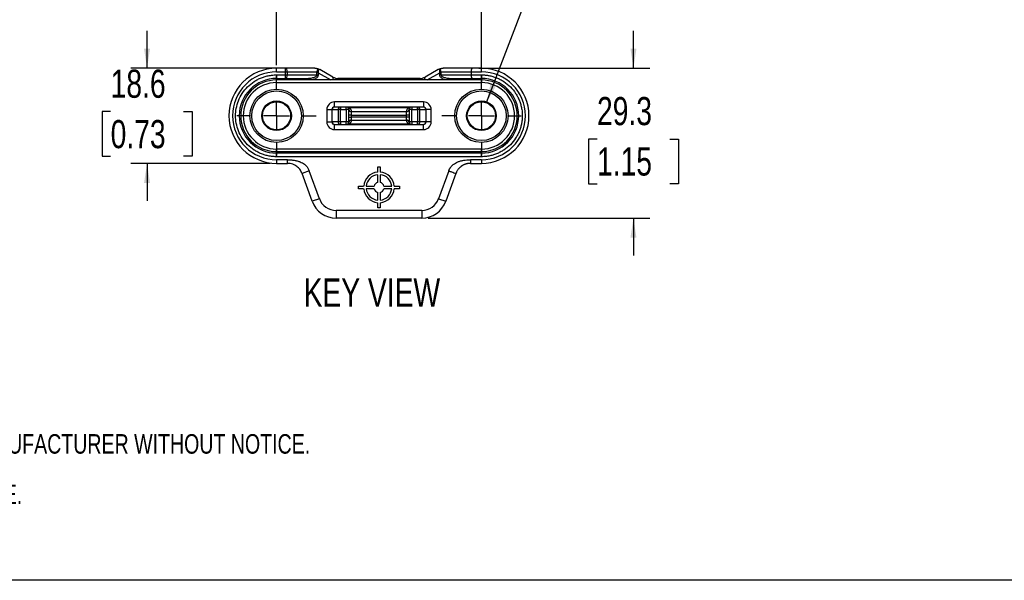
# Model space of a CAD drawing. Header units: millimetres. Extents: x 0 to 559, y 0 to 432.
# Tile 1 of 22: x 97 to 289, y 0 to 110. Entities that reach past the tile are written whole.
import ezdxf

# ---------------------------------------------------------------- set-up
doc = ezdxf.new("R2010")
doc.units = ezdxf.units.MM
doc.linetypes.add('CENTERX2', pattern=[20.32, 12.7, -2.54, 2.54, -2.54])
doc.layers.add('CENTER', color=40, linetype='CENTERX2')
doc.layers.add('DIMENSIONS', color=140, linetype='Continuous', lineweight=25)
doc.layers.add('TEXT', color=140, linetype='Continuous', lineweight=25)
doc.styles.add('SLDTEXTSTYLE0', font='TXT', dxfattribs={"width": 0.75})
doc.dimstyles.new('SLDDIMSTYLE1', dxfattribs={"dimtxt": 5.5, "dimasz": 3.81, "dimexe": 0, "dimexo": 0.0625, "dimgap": 1.375, "dimtad": 0, "dimtih": 1, "dimtoh": 1, "dimdec": 1, "dimrnd": 1e-09, "dimzin": 4, "dimdsep": 46, "dimtxsty": 'SLDTEXTSTYLE0', "dimsah": 1, "dimcen": 0.09, "dimadec": 0, "dimazin": 1, "dimtfac": 1, "dimtdec": 1, "dimtofl": 0, "dimtmove": 0, "dimatfit": 3, "dimfxl": 0, "dimfrac": 2, "dimtolj": 1, "dimtzin": 12, "dimarcsym": 0})
doc.dimstyles.new('SLDDIMSTYLE3', dxfattribs={"dimtxt": 5.5, "dimasz": 3.81, "dimexe": 0, "dimexo": 0.0625, "dimgap": 1.375, "dimtad": 0, "dimtih": 1, "dimtoh": 1, "dimdec": 1, "dimrnd": 1e-09, "dimzin": 12, "dimdsep": 46, "dimtxsty": 'SLDTEXTSTYLE0', "dimsah": 1, "dimcen": 0.09, "dimadec": 0, "dimazin": 3, "dimtfac": 1, "dimtdec": 1, "dimtmove": 0, "dimatfit": 0, "dimfxl": 0, "dimfrac": 2, "dimtolj": 1, "dimtzin": 12, "dimarcsym": 0})
doc.dimstyles.new('SLDDIMSTYLE4', dxfattribs={"dimtxt": 5.5, "dimasz": 3.81, "dimexe": 0, "dimexo": 0.0625, "dimgap": 1.375, "dimtad": 0, "dimtih": 1, "dimtoh": 1, "dimdec": 1, "dimrnd": 1e-09, "dimzin": 12, "dimdsep": 46, "dimtxsty": 'SLDTEXTSTYLE0', "dimsah": 1, "dimcen": 0, "dimadec": 0, "dimazin": 3, "dimtfac": 1, "dimtdec": 1, "dimtofl": 0, "dimtmove": 0, "dimatfit": 3, "dimfxl": 0, "dimfrac": 2, "dimtolj": 1, "dimtzin": 12, "dimarcsym": 0})

# ---------------------------------------------------------------- blocks, each defined once
blk = doc.blocks.new('SW_NOTE_0_1')
at = {"layer": 'TEXT', "color": 0, "char_height": 3.81, "attachment_point": 1, "style": 'SLDTEXTSTYLE0'}
for s, insert in [('NOTES:', (0, 4.91)), ('1. DIMENSIONS CAN BE CHANGED BY MANUFACTURER WITHOUT NOTICE.', (2.86, -4.94)), ('2. DIMENSIONS DO NOT IMPLY TOLERANCE.', (2.86, -14.79))]:
    blk.add_mtext(s, dxfattribs=dict(at, insert=insert))
blk = doc.blocks.new('_D_13')
at = {"layer": 'DIMENSIONS'}
for p, q in [((147.33, 100.67), (147.33, 125.28)), ((187.33, 100.07), (187.33, 125.28)), ((147.33, 122.11), (155.75, 122.11)), ((160.22, 122.92), (158.54, 122.92)), ((158.54, 122.92), (158.54, 114.19)), ((174.44, 122.92), (176.12, 122.92)), ((176.12, 122.92), (176.12, 114.19)), ((187.33, 122.11), (178.91, 122.11)), ((158.54, 114.19), (160.22, 114.19)), ((176.12, 114.19), (174.44, 114.19))]:
    blk.add_line(p, q, dxfattribs=at)
for points in [[(147.33, 122.11), (151.14, 121.52), (151.14, 122.69)], [(187.33, 122.11), (183.52, 122.69), (183.52, 121.52)]]:
    blk.add_solid(points, dxfattribs=at)
at = {"layer": 'DIMENSIONS', "char_height": 5.5, "attachment_point": 1, "style": 'SLDTEXTSTYLE0'}
for s, insert in [('40.0', (160.22, 131.12)), ('1.57', (160.22, 121.27))]:
    blk.add_mtext(s, dxfattribs=dict(at, insert=insert))
blk = doc.blocks.new('_D_14')
at = {"layer": 'DIMENSIONS'}
for p, q in [((217.03, 100.1), (217.03, 107.43)), ((186.85, 100.1), (220.21, 100.1)), ((209.92, 86.26), (208.25, 86.26)), ((208.25, 86.26), (208.25, 77.53)), ((224.15, 86.26), (225.82, 86.26)), ((225.82, 86.26), (225.82, 77.53)), ((208.25, 77.53), (209.92, 77.53)), ((225.82, 77.53), (224.15, 77.53)), ((176.95, 70.8), (220.21, 70.8)), ((217.03, 70.8), (217.03, 63.47))]:
    blk.add_line(p, q, dxfattribs=at)
for points in [[(217.03, 100.1), (217.62, 103.91), (216.45, 103.91)], [(217.03, 70.8), (216.45, 66.99), (217.62, 66.99)]]:
    blk.add_solid(points, dxfattribs=at)
at = {"layer": 'DIMENSIONS', "char_height": 5.5, "attachment_point": 1, "style": 'SLDTEXTSTYLE0'}
for s, insert in [('29.3', (209.92, 94.47)), ('1.15', (209.92, 84.62))]:
    blk.add_mtext(s, dxfattribs=dict(at, insert=insert))
blk = doc.blocks.new('_D_15')
at = {"layer": 'DIMENSIONS'}
for p, q in [((209.92, 130.27), (208.25, 130.27)), ((208.25, 130.27), (208.25, 121.54)), ((224.15, 130.27), (225.82, 130.27)), ((225.82, 130.27), (225.82, 121.54)), ((188.31, 93.37), (199.43, 122.34)), ((199.43, 122.34), (204.98, 122.34)), ((208.25, 121.54), (209.92, 121.54)), ((225.82, 121.54), (224.15, 121.54))]:
    blk.add_line(p, q, dxfattribs=at)
blk.add_solid([(188.31, 93.37), (190.23, 96.71), (189.13, 97.13)], dxfattribs=at)
at = {"layer": 'DIMENSIONS', "char_height": 5.5, "attachment_point": 1, "style": 'SLDTEXTSTYLE0'}
for s, insert in [('%%c', (207.81, 138.47)), ('5.5', (216.1, 138.47)), ('0.22', (209.92, 128.62)), ('(2X)', (210.06, 118.78))]:
    blk.add_mtext(s, dxfattribs=dict(at, insert=insert))
blk = doc.blocks.new('_D_16')
at = {"layer": 'DIMENSIONS'}
for p, q in [((122.03, 100.1), (122.03, 107.43)), ((147.81, 100.1), (118.85, 100.1)), ((114.92, 91.61), (113.24, 91.61)), ((113.24, 91.61), (113.24, 82.88)), ((129.14, 91.61), (130.82, 91.61)), ((130.82, 91.61), (130.82, 82.88)), ((113.24, 82.88), (114.92, 82.88)), ((130.82, 82.88), (129.14, 82.88)), ((146.06, 81.5), (118.85, 81.5)), ((122.03, 81.5), (122.03, 74.17))]:
    blk.add_line(p, q, dxfattribs=at)
for points in [[(122.03, 100.1), (122.61, 103.91), (121.44, 103.91)], [(122.03, 81.5), (121.44, 77.69), (122.61, 77.69)]]:
    blk.add_solid(points, dxfattribs=at)
at = {"layer": 'DIMENSIONS', "char_height": 5.5, "attachment_point": 1, "style": 'SLDTEXTSTYLE0'}
for s, insert in [('18.6', (114.92, 99.82)), ('0.73', (114.92, 89.97))]:
    blk.add_mtext(s, dxfattribs=dict(at, insert=insert))
blk = doc.blocks.new('SW_CENTERMARKSYMBOL_4')
at = {"layer": 'CENTER', "color": 0}
for p, q in [((0, 5.08), (0, 7.75)), ((0, 0), (0, 2.54)), ((-5.08, 0), (-7.75, 0)), ((0, 0), (-2.54, 0)), ((0, 0), (0, -2.54)), ((0, 0), (2.54, 0)), ((5.08, 0), (7.75, 0)), ((0, -5.08), (0, -7.75))]:
    blk.add_line(p, q, dxfattribs=at)
blk = doc.blocks.new('SW_CENTERMARKSYMBOL_5')
at = {"layer": 'CENTER', "color": 0}
for p, q in [((0, 5.08), (0, 7.91)), ((0, 0), (0, 2.54)), ((-5.08, 0), (-7.75, 0)), ((0, 0), (-2.54, 0)), ((0, 0), (0, -2.54)), ((0, 0), (2.54, 0)), ((5.08, 0), (7.75, 0)), ((0, -5.08), (0, -7.75))]:
    blk.add_line(p, q, dxfattribs=at)

msp = doc.modelspace()

# ---------------------------------------------------------------- linework, layer by layer
for p, q in [((149.08, 100.1), (147.33, 100.1)), ((147.33, 99.4), (147.33, 100.1)), ((149.08, 99.4), (149.08, 100.1)), ((154.79, 100.1), (149.08, 100.1)), ((185.58, 100.1), (179.86, 100.1)), ((187.33, 100.1), (185.58, 100.1)), ((187.33, 99.4), (187.33, 100.1)), ((147.33, 99.4), (149.08, 99.4)), ((147.33, 98.8), (149.08, 98.8)), ((147.33, 98.8), (147.33, 98.1)), ((147.33, 98.1), (149.08, 98.1)), ((147.33, 98.1), (147.33, 97.8)), ((149.08, 98.8), (149.08, 99.4)), ((149.08, 99.4), (149.43, 99.4)), ((149.08, 98.1), (149.08, 98.8)), ((149.08, 98.8), (149.43, 98.8)), ((149.08, 98.1), (153.06, 98.1)), ((149.43, 99.4), (149.43, 98.8)), ((149.43, 99.4), (155.23, 99.4)), ((149.43, 98.8), (155.21, 98.8)), ((153.06, 98.1), (153.06, 97.8)), ((155.21, 98.8), (155.21, 99.21)), ((155.46, 99.21), (155.21, 99.21)), ((155.21, 98.8), (155.46, 98.8)), ((155.46, 99.21), (155.46, 98.8)), ((155.46, 99.21), (157.91, 97.8)), ((158.33, 98.37), (155.79, 99.83)), ((175.33, 98.1), (159.33, 98.1)), ((178.86, 99.83), (176.33, 98.37)), ((176.75, 97.8), (179.19, 99.21)), ((179.19, 98.8), (179.19, 99.21)), ((179.44, 99.21), (179.19, 99.21)), ((179.44, 98.8), (179.19, 98.8)), ((179.42, 99.4), (185.39, 99.4)), ((179.44, 99.21), (179.44, 98.8)), ((179.44, 98.8), (185.39, 98.8)), ((181.59, 98.1), (185.58, 98.1)), ((181.59, 98.1), (181.59, 97.8)), ((185.39, 99.4), (187.33, 99.4)), ((185.39, 98.8), (185.39, 99.4)), ((185.39, 98.8), (187.33, 98.8)), ((185.58, 98.1), (187.33, 98.1)), ((187.33, 98.8), (187.33, 98.1)), ((187.33, 98.1), (187.33, 97.8)), ((147.33, 97.3), (147.33, 97.8)), ((187.33, 97.8), (147.33, 97.8)), ((147.33, 97.3), (187.33, 97.3)), ((187.33, 97.8), (187.33, 97.3)), ((158.63, 92.5), (158.63, 93.5)), ((176.03, 93.5), (158.63, 93.5)), ((158.68, 92.5), (158.63, 92.5)), ((159.81, 92.5), (158.68, 92.5)), ((160.93, 92.5), (159.81, 92.5)), ((159.81, 92.5), (159.81, 92)), ((160.93, 92), (160.93, 92.5)), ((161.4, 92.45), (161.4, 92.5)), ((173.25, 92.5), (161.4, 92.5)), ((161.4, 92.45), (173.25, 92.45)), ((173.25, 92.45), (173.25, 92.5)), ((174.85, 92.5), (173.73, 92.5)), ((173.73, 92.5), (173.73, 92)), ((174.85, 92), (174.85, 92.5)), ((175.98, 92.5), (174.85, 92.5)), ((176.03, 92.5), (175.98, 92.5)), ((176.03, 93.5), (176.03, 92.5)), ((157.13, 92), (158.13, 92)), ((157.13, 92), (157.13, 89.6)), ((158.13, 92), (158.2, 92)), ((158.13, 92), (158.13, 89.6)), ((158.2, 92), (159.33, 92)), ((158.2, 89.6), (158.2, 92)), ((159.33, 92), (159.33, 89.6)), ((159.81, 92), (159.33, 92)), ((159.81, 89.6), (159.81, 92)), ((159.81, 92), (160.93, 92)), ((160.93, 92), (160.93, 89.6)), ((161.43, 92), (160.93, 92)), ((161.43, 89.6), (161.43, 92)), ((161.93, 90.94), (161.43, 90.94)), ((161.43, 90.56), (161.93, 90.56)), ((161.93, 91.63), (172.73, 91.63)), ((161.93, 91.59), (161.93, 90.94)), ((161.93, 90.94), (161.93, 90.56)), ((161.93, 90.94), (172.73, 90.94)), ((161.93, 90.56), (161.93, 89.97)), ((172.73, 90.56), (161.93, 90.56)), ((172.73, 90.94), (172.73, 91.59)), ((173.23, 90.94), (172.73, 90.94)), ((172.73, 90.56), (172.73, 90.94)), ((172.73, 89.97), (172.73, 90.56)), ((173.23, 90.56), (172.73, 90.56)), ((173.73, 92), (173.23, 92)), ((173.23, 92), (173.23, 89.6)), ((173.73, 92), (174.85, 92)), ((173.73, 89.6), (173.73, 92)), ((175.33, 92), (174.85, 92)), ((174.85, 92), (174.85, 89.6)), ((175.33, 89.6), (175.33, 92)), ((175.33, 92), (176.46, 92)), ((176.46, 92), (176.46, 89.6)), ((176.46, 92), (176.53, 92)), ((176.53, 89.6), (176.53, 92)), ((177.53, 92), (176.53, 92)), ((177.53, 89.6), (177.53, 92)), ((157.13, 89.6), (158.13, 89.6)), ((158.2, 89.6), (158.13, 89.6)), ((159.33, 89.6), (158.2, 89.6)), ((158.63, 89.1), (158.68, 89.1)), ((158.63, 88.1), (158.63, 89.1)), ((158.68, 89.1), (159.81, 89.1)), ((159.81, 89.6), (159.33, 89.6)), ((159.81, 89.6), (159.81, 89.1)), ((160.93, 89.6), (159.81, 89.6)), ((159.81, 89.1), (160.93, 89.1)), ((160.93, 89.1), (160.93, 89.6)), ((161.43, 89.6), (160.93, 89.6)), ((173.25, 89.15), (161.4, 89.15)), ((161.4, 89.15), (161.4, 89.1)), ((161.4, 89.1), (173.25, 89.1)), ((172.74, 89.87), (161.92, 89.87)), ((173.73, 89.6), (173.23, 89.6)), ((173.25, 89.15), (173.25, 89.1)), ((173.73, 89.6), (173.73, 89.1)), ((174.85, 89.6), (173.73, 89.6)), ((173.73, 89.1), (174.85, 89.1)), ((174.85, 89.1), (174.85, 89.6)), ((175.33, 89.6), (174.85, 89.6)), ((174.85, 89.1), (175.98, 89.1)), ((176.46, 89.6), (175.33, 89.6)), ((175.98, 89.1), (176.03, 89.1)), ((176.03, 88.1), (176.03, 89.1)), ((176.46, 89.6), (176.53, 89.6)), ((177.53, 89.6), (176.53, 89.6)), ((158.63, 88.1), (176.03, 88.1)), ((187.33, 84.3), (147.33, 84.3)), ((147.33, 83.8), (147.33, 84.3)), ((147.33, 83.8), (187.33, 83.8)), ((147.33, 83.5), (147.33, 83.8)), ((147.33, 82.8), (147.33, 83.5)), ((187.33, 83.5), (147.33, 83.5)), ((187.33, 82.8), (147.33, 82.8)), ((187.33, 83.8), (187.33, 84.3)), ((187.33, 83.5), (187.33, 83.8)), ((187.33, 82.8), (187.33, 83.5)), ((149.48, 82.2), (147.33, 82.2)), ((147.33, 82.2), (147.33, 81.5)), ((147.33, 81.5), (149.48, 81.5)), ((149.48, 81.5), (149.48, 82.2)), ((167.08, 80.8), (167.58, 80.8)), ((167.08, 79.79), (167.08, 80.8)), ((167.58, 80.8), (167.58, 79.79)), ((187.33, 82.2), (185.18, 82.2)), ((185.18, 82.2), (185.18, 81.5)), ((185.18, 81.5), (187.33, 81.5)), ((187.33, 82.2), (187.33, 81.5)), ((153.71, 80.04), (152.3, 79.53)), ((154.28, 74.09), (152.3, 79.53)), ((155.69, 74.6), (153.71, 80.04)), ((167.08, 77.77), (167.08, 79.29)), ((167.58, 79.29), (167.58, 77.77)), ((180.95, 80.04), (178.97, 74.6)), ((182.36, 79.53), (180.38, 74.09)), ((163.33, 77.05), (164.34, 77.05)), ((163.33, 76.55), (163.33, 77.05)), ((164.84, 77.05), (166.36, 77.05)), ((168.3, 77.05), (169.82, 77.05)), ((170.32, 77.05), (171.33, 77.05)), ((171.33, 77.05), (171.33, 76.55)), ((164.34, 76.55), (163.33, 76.55)), ((166.36, 76.55), (164.84, 76.55)), ((167.08, 74.31), (167.08, 75.83)), ((167.58, 75.83), (167.58, 74.31)), ((169.82, 76.55), (168.3, 76.55)), ((171.33, 76.55), (170.32, 76.55)), ((155.69, 74.6), (154.28, 74.09)), ((167.08, 72.8), (167.08, 73.81)), ((167.58, 73.81), (167.58, 72.8)), ((178.97, 74.6), (180.38, 74.09)), ((175.68, 72.3), (158.97, 72.3)), ((158.97, 72.3), (158.97, 70.8)), ((167.58, 72.8), (167.08, 72.8)), ((175.68, 72.3), (175.68, 70.8)), ((175.68, 70.8), (158.97, 70.8))]:
    msp.add_line(p, q)
at = {"color": 7, "linetype": 'Continuous'}
msp.add_line((558.8, 0), (0, 0), dxfattribs=at)
for centre, radius in [((147.33, 90.8), 5.21), ((147.33, 90.8), 4.85), ((187.33, 90.8), 5.21), ((187.33, 90.8), 4.85), ((147.33, 90.8), 2.9), ((147.33, 90.8), 2.75), ((187.33, 90.8), 2.9), ((187.33, 90.8), 2.75)]:
    msp.add_circle(centre, radius)
for centre, radius, start, end in [((147.33, 90.8), 9.3, 90, 270), ((187.33, 90.8), 9.3, 270, 90), ((147.33, 90.8), 8.6, 90, 270), ((147.33, 90.8), 7.3, 90, 270), ((156.23, 102.44), 3.2, 251.9032, 255.8926), ((159.33, 100.1), 2, 240, 270), ((175.33, 100.1), 2, 270, 300), ((178.43, 102.44), 3.2, 284.1074, 288.0968), ((187.33, 90.8), 8.6, 270, 90), ((187.33, 90.8), 7.3, 270, 90), ((147.33, 90.8), 7, 90, 270), ((147.33, 90.8), 6.5, 90, 270), ((187.33, 90.8), 7, 270, 90), ((187.33, 90.8), 6.5, 270, 90), ((158.63, 92), 1.5, 90, 180), ((158.63, 92), 0.5, 90, 180), ((158.69, 92.01), 0.492, 91.0102, 180.9758), ((160.93, 92), 0.5, 0, 90), ((173.73, 92), 0.5, 90, 180), ((175.97, 92.01), 0.492, 359.0242, 88.9898), ((176.03, 92), 1.5, 0, 90), ((176.03, 92), 0.5, 0, 90), ((161.89, 92.09), 0.466, 187.7956, 274.6255), ((161.89, 92.05), 0.461, 186.3393, 275.1746), ((172.77, 92.09), 0.466, 265.3745, 352.2044), ((172.77, 92.05), 0.461, 264.8254, 353.6607), ((158.63, 89.6), 1.5, 180, 270), ((158.63, 89.6), 0.5, 180, 270), ((158.69, 89.59), 0.492, 179.0242, 268.9898), ((160.93, 89.6), 0.5, 270, 360), ((161.87, 89.41), 0.458, 84.0706, 166.8086), ((161.87, 89.52), 0.45, 82.7782, 170.2179), ((172.79, 89.52), 0.45, 9.7821, 97.2218), ((172.79, 89.41), 0.458, 13.1914, 95.9294), ((173.73, 89.6), 0.5, 180, 270), ((175.97, 89.59), 0.492, 271.0102, 0.9758), ((176.03, 89.6), 0.5, 270, 0), ((176.03, 89.6), 1.5, 270, 0), ((167.33, 76.8), 3, 94.7802, 175.2198), ((167.33, 76.8), 2.5, 95.7392, 174.2608), ((167.33, 76.8), 3, 4.7802, 85.2198), ((167.33, 76.8), 2.5, 5.7392, 84.2608), ((167.33, 76.8), 1, 104.4775, 165.5225), ((167.33, 76.8), 1, 14.4775, 75.5225), ((167.33, 76.8), 3, 184.7802, 265.2198), ((167.33, 76.8), 2.5, 185.7392, 264.2608), ((167.33, 76.8), 1, 194.4775, 255.5225), ((167.33, 76.8), 3, 274.7802, 355.2198), ((167.33, 76.8), 1, 284.4775, 345.5225), ((167.33, 76.8), 2.5, 275.7392, 354.2608), ((158.97, 75.8), 5, 200, 270), ((158.97, 75.8), 3.5, 200, 270), ((175.68, 75.8), 3.5, 270, 340), ((175.68, 75.8), 5, 270, 340)]:
    msp.add_arc(centre, radius, start, end)
for points, knots in [([(149.43, 99.4), (149.43, 99.58), (149.39, 99.76), (149.26, 100.02), (149.17, 100.1), (149.08, 100.1)], [0, 0, 0, 0, 0.5, 0.5, 1, 1, 1, 1]), ([(154.79, 100.1), (154.84, 100.1), (154.92, 100.1), (155.04, 100.09), (155.14, 100.07), (155.24, 100.05), (155.32, 100.03), (155.37, 100.01), (155.39, 100.01)], [0, 0, 0, 0, 0.213846, 0.408812, 0.584902, 0.742124, 0.880485, 1, 1, 1, 1]), ([(155.39, 100.01), (155.43, 100), (155.51, 99.97), (155.64, 99.91), (155.74, 99.86), (155.79, 99.83)], [0, 0, 0, 0, 0.25756, 0.590892, 1, 1, 1, 1]), ([(178.86, 99.83), (178.9, 99.85), (178.98, 99.89), (179.09, 99.94), (179.18, 99.98), (179.24, 100), (179.27, 100.01)], [0, 0, 0, 0, 0.313945, 0.585257, 0.81394, 1, 1, 1, 1]), ([(179.27, 100.01), (179.3, 100.02), (179.38, 100.04), (179.52, 100.07), (179.68, 100.09), (179.8, 100.1), (179.86, 100.1)], [0, 0, 0, 0, 0.186352, 0.415118, 0.68633, 1, 1, 1, 1]), ([(185.39, 99.4), (185.39, 99.42), (185.39, 99.47), (185.39, 99.55), (185.4, 99.62), (185.41, 99.7), (185.42, 99.77), (185.43, 99.83), (185.45, 99.9), (185.47, 99.97), (185.5, 100.04), (185.53, 100.09), (185.56, 100.1), (185.58, 100.1)], [0, 0, 0, 0, 0.066939, 0.135036, 0.204348, 0.274929, 0.346827, 0.420092, 0.494768, 0.590164, 0.706158, 0.842771, 1, 1, 1, 1]), ([(147.33, 82.8), (147.23, 82.8), (147.04, 82.8), (146.74, 82.82), (146.45, 82.85), (146.16, 82.88), (145.71, 82.96), (145.11, 83.1), (144.37, 83.35), (143.64, 83.68), (142.7, 84.23), (141.63, 85.1), (140.59, 86.38), (139.85, 87.82), (139.42, 89.31), (139.28, 90.8), (139.42, 92.29), (139.85, 93.78), (140.59, 95.22), (141.63, 96.5), (142.7, 97.37), (143.64, 97.91), (144.37, 98.25), (145.11, 98.5), (145.78, 98.66), (146.35, 98.74), (146.84, 98.79), (147.17, 98.8), (147.33, 98.8)], [0, 0, 0, 0, 0.011671, 0.023322, 0.034968, 0.046626, 0.058309, 0.089186, 0.120101, 0.152265, 0.184469, 0.250118, 0.315768, 0.380053, 0.441772, 0.500003, 0.558234, 0.619953, 0.684238, 0.749887, 0.815537, 0.847699, 0.879904, 0.910779, 0.941696, 0.961133, 0.980543, 1, 1, 1, 1]), ([(149.08, 98.1), (149.17, 98.1), (149.26, 98.17), (149.39, 98.43), (149.43, 98.62), (149.43, 98.8)], [0, 0, 0, 0, 0.5, 0.5, 1, 1, 1, 1]), ([(153.06, 98.1), (153.15, 98.1), (153.3, 98.1), (153.52, 98.11), (153.7, 98.13), (153.94, 98.16), (154.24, 98.21), (154.58, 98.3), (154.85, 98.4), (155.03, 98.51), (155.13, 98.6), (155.18, 98.66), (155.21, 98.73), (155.21, 98.78), (155.21, 98.8)], [0, 0, 0, 0, 0.1058918, 0.1968187, 0.2727818, 0.3337833, 0.5076642, 0.6474236, 0.7749024, 0.8722444, 0.9102764, 0.9434115, 0.9727834, 1, 1, 1, 1]), ([(155.46, 98.8), (155.45, 98.72), (155.44, 98.61), (155.37, 98.46), (155.26, 98.31), (155.06, 98.12), (154.75, 97.93), (154.51, 97.85), (154.39, 97.8)], [0, 0, 0, 0, 0.146809, 0.224831, 0.308585, 0.509174, 0.742517, 1, 1, 1, 1]), ([(155.21, 99.21), (155.21, 99.25), (155.22, 99.31), (155.23, 99.37), (155.23, 99.4)], [0, 0, 0, 0, 0.513255, 1, 1, 1, 1]), ([(155.23, 99.4), (155.24, 99.43), (155.27, 99.48), (155.3, 99.56), (155.33, 99.65), (155.37, 99.75), (155.39, 99.82), (155.41, 99.86)], [0, 0, 0, 0, 0.1501668, 0.3139333, 0.4914425, 0.7026847, 1, 1, 1, 1]), ([(155.41, 99.86), (155.41, 99.83), (155.42, 99.79), (155.43, 99.72), (155.44, 99.66), (155.45, 99.58), (155.45, 99.48), (155.45, 99.38), (155.45, 99.34)], [0, 0, 0, 0, 0.159509, 0.297495, 0.413959, 0.508903, 0.769773, 1, 1, 1, 1]), ([(155.45, 99.34), (155.45, 99.32), (155.45, 99.3), (155.45, 99.26), (155.46, 99.23), (155.46, 99.21)], [0, 0, 0, 0, 0.306539, 0.638587, 1, 1, 1, 1]), ([(158.49, 97.8), (158.46, 97.9), (158.42, 98.05), (158.37, 98.21), (158.35, 98.3), (158.33, 98.36), (158.33, 98.36), (158.33, 98.37)], [0, 0, 0, 0, 0.352392, 0.5369, 0.703823, 0.856673, 1, 1, 1, 1]), ([(159.33, 98.1), (159.33, 98.1), (159.32, 98.09), (159.28, 98.05), (159.21, 97.98), (159.12, 97.9), (159.05, 97.83), (159.02, 97.8)], [0, 0, 0, 0, 0.176856, 0.36548, 0.571487, 0.799209, 1, 1, 1, 1]), ([(175.64, 97.8), (175.61, 97.83), (175.53, 97.9), (175.45, 97.98), (175.38, 98.05), (175.34, 98.09), (175.33, 98.1), (175.33, 98.1)], [0, 0, 0, 0, 0.2007898, 0.4284909, 0.6344896, 0.8231205, 1, 1, 1, 1]), ([(176.33, 98.37), (176.33, 98.36), (176.33, 98.36), (176.31, 98.3), (176.28, 98.21), (176.24, 98.05), (176.19, 97.9), (176.17, 97.8)], [0, 0, 0, 0, 0.143308, 0.296152, 0.463081, 0.647607, 1, 1, 1, 1]), ([(179.19, 99.21), (179.2, 99.24), (179.21, 99.28), (179.21, 99.32), (179.21, 99.34)], [0, 0, 0, 0, 0.530968, 1, 1, 1, 1]), ([(180.27, 97.8), (180.14, 97.85), (179.9, 97.93), (179.64, 98.09), (179.47, 98.24), (179.34, 98.38), (179.22, 98.56), (179.2, 98.72), (179.19, 98.8)], [0, 0, 0, 0, 0.257593, 0.490228, 0.594282, 0.691875, 0.852923, 1, 1, 1, 1]), ([(179.21, 99.34), (179.21, 99.37), (179.2, 99.43), (179.21, 99.52), (179.21, 99.62), (179.22, 99.74), (179.24, 99.81), (179.25, 99.86)], [0, 0, 0, 0, 0.150167, 0.313933, 0.491443, 0.702685, 1, 1, 1, 1]), ([(179.25, 99.86), (179.26, 99.84), (179.27, 99.8), (179.29, 99.74), (179.31, 99.69), (179.33, 99.62), (179.37, 99.52), (179.41, 99.44), (179.42, 99.4)], [0, 0, 0, 0, 0.159509, 0.297495, 0.413959, 0.508903, 0.769773, 1, 1, 1, 1]), ([(179.42, 99.4), (179.43, 99.38), (179.44, 99.34), (179.44, 99.28), (179.44, 99.24), (179.44, 99.21)], [0, 0, 0, 0, 0.322059, 0.654432, 1, 1, 1, 1]), ([(179.44, 98.8), (179.45, 98.78), (179.45, 98.76), (179.46, 98.71), (179.48, 98.67), (179.51, 98.62), (179.55, 98.58), (179.64, 98.5), (179.81, 98.4), (180.08, 98.3), (180.42, 98.21), (180.77, 98.15), (181.17, 98.11), (181.44, 98.1), (181.59, 98.1)], [0, 0, 0, 0, 0.018029, 0.036738, 0.056672, 0.078285, 0.101933, 0.127888, 0.2252, 0.352686, 0.492402, 0.666294, 0.803207, 1, 1, 1, 1]), ([(185.58, 98.1), (185.57, 98.1), (185.56, 98.1), (185.53, 98.12), (185.51, 98.14), (185.5, 98.17), (185.48, 98.2), (185.47, 98.23), (185.46, 98.27), (185.44, 98.33), (185.42, 98.41), (185.4, 98.54), (185.39, 98.67), (185.39, 98.76), (185.39, 98.8)], [0, 0, 0, 0, 0.081322, 0.15747, 0.228444, 0.294248, 0.354883, 0.410354, 0.460666, 0.505829, 0.635406, 0.760785, 0.882222, 1, 1, 1, 1]), ([(187.33, 98.8), (187.43, 98.8), (187.62, 98.8), (187.91, 98.78), (188.21, 98.75), (188.5, 98.72), (188.94, 98.64), (189.54, 98.5), (190.29, 98.25), (191.01, 97.92), (191.96, 97.37), (193.03, 96.5), (193.89, 95.43), (194.44, 94.49), (194.78, 93.76), (195.03, 93.01), (195.19, 92.35), (195.27, 91.77), (195.32, 91.29), (195.33, 90.96), (195.33, 90.8)], [0, 0, 0, 0, 0.023332, 0.046623, 0.069905, 0.093208, 0.116565, 0.178289, 0.240092, 0.304389, 0.368768, 0.500006, 0.631243, 0.695539, 0.759919, 0.821639, 0.883446, 0.922302, 0.961105, 1, 1, 1, 1]), ([(159.81, 92.5), (159.69, 92.5), (159.56, 92.45), (159.38, 92.26), (159.33, 92.13), (159.33, 92)], [0, 0, 0, 0, 0.5, 0.5, 1, 1, 1, 1]), ([(161.4, 92.45), (161.33, 92.46), (161.26, 92.47), (161.15, 92.48), (161.11, 92.48), (161.05, 92.49), (161.03, 92.49), (160.99, 92.5), (160.97, 92.5), (160.93, 92.5)], [0, 0, 0, 0, 0.5, 0.5, 0.75, 0.75, 0.875, 0.875, 1, 1, 1, 1]), ([(161.4, 92.5), (161.36, 92.5), (161.26, 92.5), (161.13, 92.5), (161.02, 92.5), (160.98, 92.5), (160.96, 92.5)], [0, 0, 0, 0, 0.296472, 0.574572, 0.861894, 1, 1, 1, 1]), ([(161.4, 92.45), (161.43, 92.43), (161.47, 92.41), (161.53, 92.37), (161.58, 92.32), (161.64, 92.27), (161.69, 92.22), (161.73, 92.16), (161.79, 92.08), (161.86, 91.95), (161.91, 91.8), (161.92, 91.69), (161.93, 91.63)], [0, 0, 0, 0, 0.0557202, 0.113665, 0.1741482, 0.2374455, 0.3037979, 0.3734146, 0.4464765, 0.6235486, 0.8075271, 1, 1, 1, 1]), ([(172.73, 91.63), (172.73, 91.66), (172.74, 91.73), (172.76, 91.83), (172.79, 91.92), (172.83, 92.02), (172.89, 92.11), (172.96, 92.21), (173.04, 92.3), (173.14, 92.38), (173.22, 92.42), (173.25, 92.45)], [0, 0, 0, 0, 0.1163839, 0.229612, 0.3400009, 0.4478919, 0.5536506, 0.679058, 0.7944327, 0.9009263, 1, 1, 1, 1]), ([(173.73, 92.5), (173.69, 92.5), (173.67, 92.5), (173.63, 92.49), (173.61, 92.49), (173.55, 92.48), (173.51, 92.48), (173.4, 92.47), (173.32, 92.46), (173.25, 92.45)], [0, 0, 0, 0, 0.125, 0.125, 0.25, 0.25, 0.5, 0.5, 1, 1, 1, 1]), ([(173.73, 92.5), (173.71, 92.5), (173.68, 92.5), (173.61, 92.5), (173.57, 92.5), (173.44, 92.5), (173.35, 92.5), (173.25, 92.5)], [0, 0, 0, 0, 0.25, 0.25, 0.5, 0.5, 1, 1, 1, 1]), ([(175.33, 92), (175.33, 92.13), (175.28, 92.26), (175.1, 92.45), (174.97, 92.5), (174.85, 92.5)], [0, 0, 0, 0, 0.5, 0.5, 1, 1, 1, 1]), ([(195.33, 90.8), (195.33, 90.7), (195.33, 90.51), (195.31, 90.21), (195.28, 89.92), (195.24, 89.63), (195.17, 89.18), (195.03, 88.59), (194.78, 87.84), (194.44, 87.11), (193.89, 86.17), (193.03, 85.1), (191.96, 84.23), (191.02, 83.68), (190.29, 83.35), (189.54, 83.1), (188.88, 82.94), (188.3, 82.85), (187.82, 82.81), (187.49, 82.8), (187.33, 82.8)], [0, 0, 0, 0, 0.023332, 0.046623, 0.069905, 0.093208, 0.116565, 0.178289, 0.240092, 0.304389, 0.368768, 0.500006, 0.631243, 0.695539, 0.759919, 0.821639, 0.883446, 0.922302, 0.961105, 1, 1, 1, 1]), ([(159.33, 89.6), (159.33, 89.47), (159.38, 89.34), (159.56, 89.15), (159.69, 89.1), (159.81, 89.1)], [0, 0, 0, 0, 0.5, 0.5, 1, 1, 1, 1]), ([(160.93, 89.1), (160.97, 89.1), (160.99, 89.1), (161.03, 89.11), (161.05, 89.11), (161.11, 89.11), (161.15, 89.12), (161.26, 89.13), (161.33, 89.14), (161.4, 89.15)], [0, 0, 0, 0, 0.125, 0.125, 0.25, 0.25, 0.5, 0.5, 1, 1, 1, 1]), ([(160.93, 89.1), (160.94, 89.1), (160.98, 89.1), (161.05, 89.1), (161.09, 89.1), (161.22, 89.1), (161.31, 89.1), (161.4, 89.1)], [0, 0, 0, 0, 0.25, 0.25, 0.5, 0.5, 1, 1, 1, 1]), ([(161.92, 89.87), (161.91, 89.84), (161.9, 89.78), (161.87, 89.69), (161.84, 89.61), (161.79, 89.53), (161.74, 89.45), (161.68, 89.36), (161.6, 89.28), (161.51, 89.21), (161.44, 89.17), (161.4, 89.15)], [0, 0, 0, 0, 0.1167641, 0.2301358, 0.3403887, 0.44782, 0.5527511, 0.6772953, 0.7926446, 0.899798, 1, 1, 1, 1]), ([(161.93, 89.97), (161.93, 89.95), (161.93, 89.91), (161.92, 89.88), (161.92, 89.87)], [0, 0, 0, 0, 0.4565, 1, 1, 1, 1]), ([(172.74, 89.87), (172.74, 89.88), (172.73, 89.91), (172.73, 89.95), (172.73, 89.97)], [0, 0, 0, 0, 0.5435, 1, 1, 1, 1]), ([(173.25, 89.15), (173.23, 89.17), (173.18, 89.19), (173.12, 89.24), (173.06, 89.28), (173.01, 89.34), (172.96, 89.39), (172.9, 89.47), (172.83, 89.58), (172.77, 89.72), (172.75, 89.82), (172.74, 89.87)], [0, 0, 0, 0, 0.06598, 0.134898, 0.207164, 0.283131, 0.363105, 0.447345, 0.623216, 0.806973, 1, 1, 1, 1]), ([(173.25, 89.15), (173.32, 89.14), (173.4, 89.13), (173.51, 89.12), (173.55, 89.11), (173.61, 89.11), (173.63, 89.11), (173.67, 89.1), (173.69, 89.1), (173.73, 89.1)], [0, 0, 0, 0, 0.5, 0.5, 0.75, 0.75, 0.875, 0.875, 1, 1, 1, 1]), ([(173.25, 89.1), (173.3, 89.1), (173.4, 89.1), (173.53, 89.1), (173.63, 89.1), (173.68, 89.1), (173.69, 89.1)], [0, 0, 0, 0, 0.296311, 0.574281, 0.86209, 1, 1, 1, 1]), ([(174.85, 89.1), (174.97, 89.1), (175.1, 89.15), (175.28, 89.34), (175.33, 89.47), (175.33, 89.6)], [0, 0, 0, 0, 0.5, 0.5, 1, 1, 1, 1]), ([(149.48, 82.2), (149.57, 82.2), (149.75, 82.2), (150.02, 82.19), (150.28, 82.17), (150.53, 82.14), (150.9, 82.09), (151.37, 81.98), (151.9, 81.81), (152.37, 81.59), (152.74, 81.35), (153.04, 81.09), (153.28, 80.83), (153.46, 80.57), (153.6, 80.32), (153.67, 80.13), (153.71, 80.04)], [0, 0, 0, 0, 0.054435, 0.107259, 0.158523, 0.208279, 0.256587, 0.378025, 0.49372, 0.589597, 0.679403, 0.754479, 0.826953, 0.883318, 0.940789, 1, 1, 1, 1]), ([(152.3, 79.53), (152.17, 79.87), (152.02, 80.12), (151.68, 80.55), (151.5, 80.74), (150.83, 81.23), (150.23, 81.5), (149.48, 81.5)], [0, 0, 0, 0, 0.25, 0.25, 0.5, 0.5, 1, 1, 1, 1]), ([(180.95, 80.04), (180.97, 80.09), (181.01, 80.2), (181.08, 80.35), (181.16, 80.5), (181.25, 80.64), (181.38, 80.83), (181.58, 81.05), (181.88, 81.32), (182.26, 81.57), (182.74, 81.8), (183.29, 81.98), (183.88, 82.11), (184.52, 82.19), (184.95, 82.2), (185.18, 82.2)], [0, 0, 0, 0, 0.034268, 0.0678679, 0.1009131, 0.1335229, 0.1658215, 0.2350235, 0.3070617, 0.4031832, 0.5063214, 0.6218093, 0.7434626, 0.8668197, 1, 1, 1, 1]), ([(185.18, 81.5), (185.12, 81.5), (185.01, 81.5), (184.86, 81.48), (184.71, 81.47), (184.58, 81.44), (184.45, 81.41), (184.34, 81.38), (184.23, 81.35), (184.13, 81.31), (184.04, 81.28), (183.96, 81.24), (183.88, 81.21), (183.81, 81.17), (183.75, 81.14), (183.69, 81.1), (183.64, 81.07), (183.59, 81.05), (183.55, 81.02), (183.52, 81), (183.48, 80.97), (183.46, 80.96), (183.44, 80.94), (183.42, 80.93), (183.4, 80.92), (183.39, 80.91), (183.39, 80.91), (183.36, 80.88), (183.28, 80.83), (183.16, 80.72), (183.02, 80.58), (182.9, 80.45), (182.79, 80.31), (182.67, 80.15), (182.55, 79.95), (182.46, 79.77), (182.4, 79.63), (182.37, 79.55), (182.36, 79.53)], [0, 0, 0, 0, 0.0445744, 0.0862285, 0.1252471, 0.1618581, 0.1962423, 0.2285418, 0.2588685, 0.2873104, 0.3139374, 0.3388063, 0.3619639, 0.3834501, 0.4032997, 0.4215443, 0.4382127, 0.453332, 0.4669273, 0.4790226, 0.48964, 0.4987999, 0.5065207, 0.5128185, 0.5177069, 0.5211968, 0.5232961, 0.5240097, 0.5518256, 0.6017651, 0.6656267, 0.7155455, 0.7515613, 0.8140656, 0.8761347, 0.9380173, 0.9752437, 1, 1, 1, 1]), ([(180.95, 80.04), (181.14, 79.97), (181.32, 79.9), (181.66, 79.78), (181.82, 79.72), (182.08, 79.63), (182.18, 79.59), (182.32, 79.54), (182.36, 79.53), (182.36, 79.53)], [0, 0, 0, 0, 0.25, 0.25, 0.5, 0.5, 0.75, 0.75, 1, 1, 1, 1])]:
    msp.add_open_spline(points, degree=3, knots=knots)
for points in [[(155.39, 100.01), (155.4, 99.97), (155.41, 99.92), (155.41, 99.86)], [(179.25, 99.86), (179.25, 99.92), (179.26, 99.97), (179.27, 100.01)], [(161.93, 91.63), (161.93, 91.62), (161.93, 91.61), (161.93, 91.59)], [(172.73, 91.59), (172.73, 91.61), (172.73, 91.62), (172.73, 91.63)]]:
    msp.add_open_spline(points, degree=3)

# ---------------------------------------------------------------- block references
at = {"layer": 'CENTER'}
for name, p in [('SW_CENTERMARKSYMBOL_4', (147.33, 90.8)), ('SW_CENTERMARKSYMBOL_5', (187.33, 90.8))]:
    msp.add_blockref(name, p, dxfattribs=at)
at = {"layer": 'TEXT'}
msp.add_blockref('SW_NOTE_0_1', (12.4, 33.51), dxfattribs=at)

# ---------------------------------------------------------------- texts
at = {"layer": 'TEXT', "insert": (165.94, 59), "char_height": 5.5, "attachment_point": 2, "style": 'SLDTEXTSTYLE0'}
msp.add_mtext('KEY VIEW', dxfattribs=at)

# ---------------------------------------------------------------- dimensions: what is measured, and where the dimension line sits
at = {"layer": 'DIMENSIONS'}
dim = msp.add_diameter_dim_2p(p1=(186.34, 88.23), p2=(188.31, 93.37), text='<>\\P(2X)', dimstyle='SLDDIMSTYLE4', dxfattribs=at)
dim.commit()
dim.dimension.update_dxf_attribs({"geometry": '_D_15', "text_midpoint": (217.03, 125.9), "dimtype": 163})
dim = msp.add_linear_dim(base=(187.33, 122.11), p1=(147.33, 99.4), p2=(187.33, 98.8), dimstyle='SLDDIMSTYLE1', dxfattribs=at)
dim.commit()
dim.dimension.update_dxf_attribs({"geometry": '_D_13', "text_midpoint": (167.33, 122.11), "dimtype": 160})
for base, p1, p2, picture, middle in [((122.03, 100.1), (147.33, 81.5), (149.08, 100.1), '_D_16', (122.03, 90.8)), ((217.03, 70.8), (185.58, 100.1), (175.68, 70.8), '_D_14', (217.03, 85.45))]:
    dim = msp.add_linear_dim(base=base, p1=p1, p2=p2, angle=90, dimstyle='SLDDIMSTYLE3', dxfattribs=at)
    dim.commit()
    dim.dimension.update_dxf_attribs({"geometry": picture, "text_midpoint": middle, "dimtype": 160})

doc.saveas('drawing.dxf')
